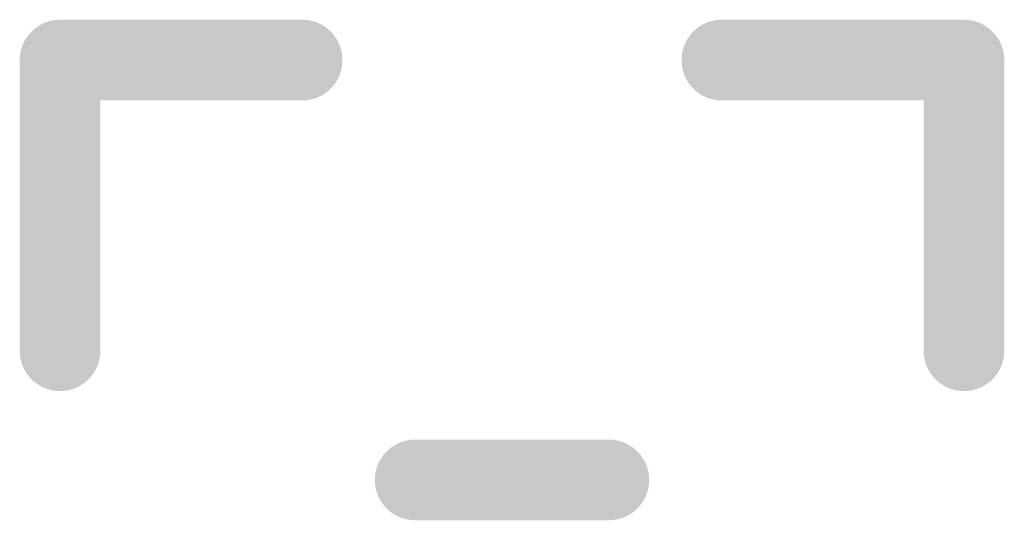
# Model space of a CAD drawing. Extents: x 0.2 to 44.6, y 0.6 to 20.
# Tile 2 of 2: x 0.2 to 3.3, y 18.4 to 20. Entities that reach past the tile are written whole.
import ezdxf

# ---------------------------------------------------------------- set-up
doc = ezdxf.new("R2010")
doc.units = 0
doc.layers.add('21', color=251, linetype='CONTINUOUS')

msp = doc.modelspace()

# ---------------------------------------------------------------- linework, layer by layer
at = {"layer": '21', "const_width": 0.254}
for points in [[(0.3301, 18.933), (0.3301, 19.8474)], [(0.3301, 19.8474), (1.0921, 19.8474)], [(2.4129, 19.8474), (3.1749, 19.8474)], [(3.1749, 19.8474), (3.1749, 18.933)], [(2.0573, 18.5266), (1.4477, 18.5266)]]:
    msp.add_lwpolyline(points, dxfattribs=at)
at = {"layer": '21', "const_width": 0.127}
for points in [[(0.3936, 19.8474, 1), (0.2666, 19.8474)], [(0.3301, 19.9109, 1), (0.3301, 19.7839)], [(1.0921, 19.7839, 1), (1.0921, 19.9109)], [(2.4129, 19.9109, 1), (2.4129, 19.7839)], [(3.2384, 19.8474, 1), (3.1114, 19.8474)], [(3.1749, 19.7839, 1), (3.1749, 19.9109)], [(0.2666, 18.933, 1), (0.3936, 18.933)], [(3.1114, 18.933, 1), (3.2384, 18.933)], [(1.4477, 18.5901, 1), (1.4477, 18.4631)], [(2.0573, 18.4631, 1), (2.0573, 18.5901)]]:
    msp.add_lwpolyline(points, format="xyb", dxfattribs=at)

doc.saveas('drawing.dxf')
